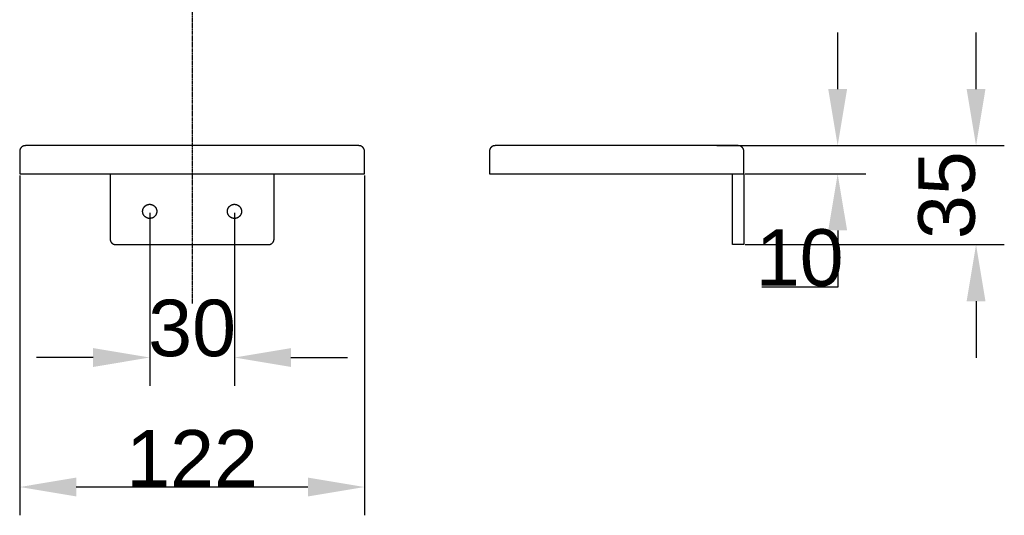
# Model space of a CAD drawing. Header units: millimetres. Extents: x 580 to 2065, y -13 to 1037.
# Tile 4 of 10: x 1201 to 1549, y 387 to 563. Entities that reach past the tile are written whole.
import ezdxf

# ---------------------------------------------------------------- set-up
doc = ezdxf.new("R2010")
doc.units = ezdxf.units.MM
doc.header["$LTSCALE"] = 0.1
doc.linetypes.add('CENTER', pattern=[0.6, 0.375, -0.075, 0.075, -0.075])
for name, color, linetype in [('CEN', 1, 'CENTER'), ('DEFAULT', 7, 'Continuous'), ('OUTLINE', 2, 'Continuous')]:
    doc.layers.add(name, color=color, linetype=linetype)
doc.styles.add('ARIAL', font='arial_0.ttf')
doc.dimstyles.new('DIMENSION STYLE 01', dxfattribs={"dimtxt": 20, "dimasz": 20, "dimexe": 10, "dimexo": 0.5, "dimgap": 0.09, "dimtad": 1, "dimtoh": 1, "dimdec": 0, "dimzin": 0, "dimdsep": 46, "dimtxsty": 'ARIAL', "dimcen": 0.5, "dimadec": 1, "dimazin": 0, "dimtfac": 1, "dimtdec": 4, "dimtofl": 0, "dimtmove": 0, "dimatfit": 3, "dimfxl": 1, "dimtolj": 1, "dimtzin": 0, "dimarcsym": 0})

# ---------------------------------------------------------------- blocks, each defined once
blk = doc.blocks.new('*D253')
at = {"layer": 'DEFAULT', "color": 0, "lineweight": -2, "transparency": 16777216}
for p, q in [((1246.5, 494.24), (1246.5, 433.06)), ((1276.5, 494.24), (1276.5, 433.06)), ((1226.5, 443.06), (1206.5, 443.06)), ((1296.5, 443.06), (1316.5, 443.06))]:
    blk.add_line(p, q, dxfattribs=at)
at = {"layer": 'DEFAULT', "color": 0, "transparency": 16777216}
for points in [[(1226.5, 446.39), (1226.5, 439.72), (1246.5, 443.06)], [(1296.5, 446.39), (1296.5, 439.72), (1276.5, 443.06)]]:
    blk.add_solid(points, dxfattribs=at)
at = {"layer": 'Defpoints', "color": 0, "transparency": 16777216}
for p in [(1246.5, 494.74), (1276.5, 494.74), (1276.5, 443.06)]:
    blk.add_point(p, dxfattribs=at)
at = {"layer": 'DEFAULT', "color": 0, "transparency": 16777216, "insert": (1261.5, 453.37), "char_height": 20, "attachment_point": 5, "style": 'ARIAL'}
blk.add_mtext('\\A1;30', dxfattribs=at)
blk = doc.blocks.new('*D254')
at = {"layer": 'DEFAULT', "color": 0, "lineweight": -2, "transparency": 16777216}
for p, q in [((1200.5, 507.48), (1200.5, 387.26)), ((1322.5, 507.48), (1322.5, 387.26)), ((1302.5, 397.26), (1220.5, 397.26))]:
    blk.add_line(p, q, dxfattribs=at)
at = {"layer": 'DEFAULT', "color": 0, "transparency": 16777216}
for points in [[(1220.5, 400.6), (1220.5, 393.93), (1200.5, 397.26)], [(1302.5, 400.6), (1302.5, 393.93), (1322.5, 397.26)]]:
    blk.add_solid(points, dxfattribs=at)
at = {"layer": 'Defpoints', "color": 0, "transparency": 16777216}
for p in [(1200.5, 507.98), (1322.5, 507.98), (1200.5, 397.26)]:
    blk.add_point(p, dxfattribs=at)
at = {"layer": 'DEFAULT', "color": 0, "transparency": 16777216, "insert": (1261.5, 407.4), "char_height": 20, "attachment_point": 5, "style": 'ARIAL'}
blk.add_mtext('\\A1;122', dxfattribs=at)
blk = doc.blocks.new('*D255')
at = {"layer": 'DEFAULT', "color": 0, "lineweight": -2, "transparency": 16777216}
for p, q in [((1489.93, 537.98), (1489.93, 557.98)), ((1455.23, 517.98), (1499.93, 517.98)), ((1457.23, 507.98), (1499.93, 507.98)), ((1489.93, 487.98), (1489.93, 467.98)), ((1489.93, 467.98), (1463.15, 467.98))]:
    blk.add_line(p, q, dxfattribs=at)
at = {"layer": 'DEFAULT', "color": 0, "transparency": 16777216}
for points in [[(1486.6, 537.98), (1493.27, 537.98), (1489.93, 517.98)], [(1486.6, 487.98), (1493.27, 487.98), (1489.93, 507.98)]]:
    blk.add_solid(points, dxfattribs=at)
at = {"layer": 'Defpoints', "color": 0, "transparency": 16777216}
for p in [(1454.73, 517.98), (1456.73, 507.98), (1489.93, 507.98)]:
    blk.add_point(p, dxfattribs=at)
at = {"layer": 'DEFAULT', "color": 0, "transparency": 16777216, "insert": (1476.49, 478.28), "char_height": 20, "attachment_point": 5, "style": 'ARIAL'}
blk.add_mtext('\\A1;10', dxfattribs=at)
blk = doc.blocks.new('*D256')
at = {"layer": 'DEFAULT', "color": 0, "lineweight": -2, "transparency": 16777216}
for p, q in [((1538.89, 537.98), (1538.89, 557.98)), ((1447.23, 517.98), (1548.89, 517.98)), ((1457.23, 482.98), (1548.89, 482.98)), ((1538.89, 462.98), (1538.89, 442.98))]:
    blk.add_line(p, q, dxfattribs=at)
at = {"layer": 'DEFAULT', "color": 0, "transparency": 16777216}
for points in [[(1535.56, 537.98), (1542.22, 537.98), (1538.89, 517.98)], [(1535.56, 462.98), (1542.22, 462.98), (1538.89, 482.98)]]:
    blk.add_solid(points, dxfattribs=at)
at = {"layer": 'Defpoints', "color": 0, "transparency": 16777216}
for p in [(1446.73, 517.98), (1456.73, 482.98), (1538.89, 482.98)]:
    blk.add_point(p, dxfattribs=at)
at = {"layer": 'DEFAULT', "color": 0, "transparency": 16777216, "insert": (1528.58, 500.48), "char_height": 20, "attachment_point": 5, "rotation": 90, "style": 'ARIAL'}
blk.add_mtext('\\A1;35', dxfattribs=at)

msp = doc.modelspace()

# ---------------------------------------------------------------- linework, layer by layer
at = {"layer": 'CEN'}
msp.add_line((1261.5, 697.06), (1261.5, 462.21), dxfattribs=at)
at = {"layer": 'OUTLINE'}
for p, q in [((1200.51, 516.12), (1200.5, 516.05)), ((1200.5, 516.05), (1200.5, 515.98)), ((1200.5, 515.98), (1200.5, 507.98)), ((1200.52, 516.25), (1200.51, 516.19)), ((1200.51, 516.19), (1200.51, 516.12)), ((1200.53, 516.32), (1200.52, 516.25)), ((1200.55, 516.39), (1200.53, 516.32)), ((1200.56, 516.46), (1200.55, 516.39)), ((1200.58, 516.53), (1200.56, 516.46)), ((1200.6, 516.59), (1200.58, 516.53)), ((1200.62, 516.66), (1200.6, 516.59)), ((1200.65, 516.73), (1200.62, 516.66)), ((1200.68, 516.79), (1200.65, 516.73)), ((1200.71, 516.85), (1200.68, 516.79)), ((1200.74, 516.92), (1200.71, 516.85)), ((1200.77, 516.98), (1200.74, 516.92)), ((1200.81, 517.04), (1200.77, 516.98)), ((1200.85, 517.09), (1200.81, 517.04)), ((1200.89, 517.15), (1200.85, 517.09)), ((1200.93, 517.21), (1200.89, 517.15)), ((1200.97, 517.26), (1200.93, 517.21)), ((1201.02, 517.31), (1200.97, 517.26)), ((1201.06, 517.37), (1201.02, 517.31)), ((1201.11, 517.41), (1201.06, 517.37)), ((1201.17, 517.46), (1201.11, 517.41)), ((1201.22, 517.51), (1201.17, 517.46)), ((1201.27, 517.55), (1201.22, 517.51)), ((1201.33, 517.59), (1201.27, 517.55)), ((1201.39, 517.63), (1201.33, 517.59)), ((1201.44, 517.67), (1201.39, 517.63)), ((1201.5, 517.71), (1201.44, 517.67)), ((1201.56, 517.74), (1201.5, 517.71)), ((1201.63, 517.77), (1201.56, 517.74)), ((1201.69, 517.8), (1201.63, 517.77)), ((1201.75, 517.83), (1201.69, 517.8)), ((1201.82, 517.86), (1201.75, 517.83)), ((1201.89, 517.88), (1201.82, 517.86)), ((1201.95, 517.9), (1201.89, 517.88)), ((1202.02, 517.92), (1201.95, 517.9)), ((1202.09, 517.93), (1202.02, 517.92)), ((1202.16, 517.95), (1202.09, 517.93)), ((1202.23, 517.96), (1202.16, 517.95)), ((1202.29, 517.97), (1202.23, 517.96)), ((1202.36, 517.97), (1202.29, 517.97)), ((1202.43, 517.97), (1202.36, 517.97)), ((1202.5, 517.98), (1202.43, 517.97)), ((1210.5, 517.98), (1202.5, 517.98)), ((1312.5, 517.98), (1210.5, 517.98)), ((1320.5, 517.98), (1312.5, 517.98)), ((1320.57, 517.97), (1320.5, 517.98)), ((1320.64, 517.97), (1320.57, 517.97)), ((1320.71, 517.97), (1320.64, 517.97)), ((1320.78, 517.96), (1320.71, 517.97)), ((1320.84, 517.95), (1320.78, 517.96)), ((1320.91, 517.93), (1320.84, 517.95)), ((1320.98, 517.92), (1320.91, 517.93)), ((1321.04, 517.9), (1320.98, 517.92)), ((1321.11, 517.88), (1321.04, 517.9)), ((1321.17, 517.86), (1321.11, 517.88)), ((1321.24, 517.84), (1321.17, 517.86)), ((1321.3, 517.81), (1321.24, 517.84)), ((1321.36, 517.78), (1321.3, 517.81)), ((1321.42, 517.75), (1321.36, 517.78)), ((1321.48, 517.72), (1321.42, 517.75)), ((1321.54, 517.69), (1321.48, 517.72)), ((1321.6, 517.65), (1321.54, 517.69)), ((1321.66, 517.61), (1321.6, 517.65)), ((1321.71, 517.57), (1321.66, 517.61)), ((1321.77, 517.53), (1321.71, 517.57)), ((1321.82, 517.48), (1321.77, 517.53)), ((1321.87, 517.44), (1321.82, 517.48)), ((1321.92, 517.39), (1321.87, 517.44)), ((1321.96, 517.34), (1321.92, 517.39)), ((1322.01, 517.29), (1321.96, 517.34)), ((1322.05, 517.24), (1322.01, 517.29)), ((1322.1, 517.18), (1322.05, 517.24)), ((1322.14, 517.13), (1322.1, 517.18)), ((1322.18, 517.07), (1322.14, 517.13)), ((1322.21, 517.02), (1322.18, 517.07)), ((1322.25, 516.96), (1322.21, 517.02)), ((1322.28, 516.9), (1322.25, 516.96)), ((1322.31, 516.84), (1322.28, 516.9)), ((1322.34, 516.77), (1322.31, 516.84)), ((1322.36, 516.71), (1322.34, 516.77)), ((1322.39, 516.65), (1322.36, 516.71)), ((1322.41, 516.58), (1322.39, 516.65)), ((1322.43, 516.52), (1322.41, 516.58)), ((1322.45, 516.45), (1322.43, 516.52)), ((1322.46, 516.38), (1322.45, 516.45)), ((1322.47, 516.32), (1322.46, 516.38)), ((1322.48, 516.25), (1322.47, 516.32)), ((1322.49, 516.18), (1322.48, 516.25)), ((1322.5, 516.11), (1322.49, 516.18)), ((1322.5, 516.04), (1322.5, 516.11)), ((1322.5, 515.98), (1322.5, 516.04)), ((1322.5, 507.98), (1322.5, 515.98)), ((1366.74, 516.19), (1366.73, 516.12)), ((1366.73, 516.12), (1366.73, 516.05)), ((1366.73, 516.05), (1366.73, 515.98)), ((1366.73, 515.98), (1366.73, 507.98)), ((1366.75, 516.25), (1366.74, 516.19)), ((1366.76, 516.32), (1366.75, 516.25)), ((1366.77, 516.39), (1366.76, 516.32)), ((1366.79, 516.46), (1366.77, 516.39)), ((1366.81, 516.53), (1366.79, 516.46)), ((1366.83, 516.59), (1366.81, 516.53)), ((1366.85, 516.66), (1366.83, 516.59)), ((1366.88, 516.73), (1366.85, 516.66)), ((1366.9, 516.79), (1366.88, 516.73)), ((1366.93, 516.85), (1366.9, 516.79)), ((1366.96, 516.92), (1366.93, 516.85)), ((1367, 516.98), (1366.96, 516.92)), ((1367.03, 517.04), (1367, 516.98)), ((1367.07, 517.09), (1367.03, 517.04)), ((1367.11, 517.15), (1367.07, 517.09)), ((1367.15, 517.21), (1367.11, 517.15)), ((1367.2, 517.26), (1367.15, 517.21)), ((1367.24, 517.31), (1367.2, 517.26)), ((1367.29, 517.37), (1367.24, 517.31)), ((1367.34, 517.41), (1367.29, 517.37)), ((1367.39, 517.46), (1367.34, 517.41)), ((1367.44, 517.51), (1367.39, 517.46)), ((1367.5, 517.55), (1367.44, 517.51)), ((1367.55, 517.59), (1367.5, 517.55)), ((1367.61, 517.63), (1367.55, 517.59)), ((1367.67, 517.67), (1367.61, 517.63)), ((1367.73, 517.71), (1367.67, 517.67)), ((1367.79, 517.74), (1367.73, 517.71)), ((1367.85, 517.77), (1367.79, 517.74)), ((1367.92, 517.8), (1367.85, 517.77)), ((1367.98, 517.83), (1367.92, 517.8)), ((1368.05, 517.86), (1367.98, 517.83)), ((1368.11, 517.88), (1368.05, 517.86)), ((1368.18, 517.9), (1368.11, 517.88)), ((1368.25, 517.92), (1368.18, 517.9)), ((1368.31, 517.93), (1368.25, 517.92)), ((1368.38, 517.95), (1368.31, 517.93)), ((1368.45, 517.96), (1368.38, 517.95)), ((1368.52, 517.97), (1368.45, 517.96)), ((1368.59, 517.97), (1368.52, 517.97)), ((1368.66, 517.97), (1368.59, 517.97)), ((1368.73, 517.98), (1368.66, 517.97)), ((1376.73, 517.98), (1368.73, 517.98)), ((1446.73, 517.98), (1376.73, 517.98)), ((1454.73, 517.98), (1446.73, 517.98)), ((1454.8, 517.97), (1454.73, 517.98)), ((1454.87, 517.97), (1454.8, 517.97)), ((1454.93, 517.97), (1454.87, 517.97)), ((1455, 517.96), (1454.93, 517.97)), ((1455.07, 517.95), (1455, 517.96)), ((1455.14, 517.93), (1455.07, 517.95)), ((1455.2, 517.92), (1455.14, 517.93)), ((1455.27, 517.9), (1455.2, 517.92)), ((1455.33, 517.88), (1455.27, 517.9)), ((1455.4, 517.86), (1455.33, 517.88)), ((1455.46, 517.84), (1455.4, 517.86)), ((1455.53, 517.81), (1455.46, 517.84)), ((1455.59, 517.78), (1455.53, 517.81)), ((1455.65, 517.75), (1455.59, 517.78)), ((1455.71, 517.72), (1455.65, 517.75)), ((1455.77, 517.69), (1455.71, 517.72)), ((1455.83, 517.65), (1455.77, 517.69)), ((1455.88, 517.61), (1455.83, 517.65)), ((1455.94, 517.57), (1455.88, 517.61)), ((1455.99, 517.53), (1455.94, 517.57)), ((1456.04, 517.48), (1455.99, 517.53)), ((1456.09, 517.44), (1456.04, 517.48)), ((1456.14, 517.39), (1456.09, 517.44)), ((1456.19, 517.34), (1456.14, 517.39)), ((1456.24, 517.29), (1456.19, 517.34)), ((1456.28, 517.24), (1456.24, 517.29)), ((1456.32, 517.18), (1456.28, 517.24)), ((1456.36, 517.13), (1456.32, 517.18)), ((1456.4, 517.07), (1456.36, 517.13)), ((1456.44, 517.02), (1456.4, 517.07)), ((1456.47, 516.96), (1456.44, 517.02)), ((1456.51, 516.9), (1456.47, 516.96)), ((1456.54, 516.84), (1456.51, 516.9)), ((1456.56, 516.77), (1456.54, 516.84)), ((1456.59, 516.71), (1456.56, 516.77)), ((1456.61, 516.65), (1456.59, 516.71)), ((1456.64, 516.58), (1456.61, 516.65)), ((1456.66, 516.52), (1456.64, 516.58)), ((1456.67, 516.45), (1456.66, 516.52)), ((1456.69, 516.38), (1456.67, 516.45)), ((1456.7, 516.32), (1456.69, 516.38)), ((1456.71, 516.25), (1456.7, 516.32)), ((1456.72, 516.18), (1456.71, 516.25)), ((1456.72, 516.11), (1456.72, 516.18)), ((1456.73, 516.04), (1456.72, 516.11)), ((1456.73, 515.98), (1456.73, 516.04)), ((1456.73, 507.98), (1456.73, 515.98)), ((1200.5, 507.98), (1210.5, 507.98)), ((1210.5, 507.98), (1232.5, 507.98)), ((1232.5, 507.98), (1232.5, 484.98)), ((1232.5, 507.98), (1290.5, 507.98)), ((1290.5, 484.98), (1290.5, 507.98)), ((1290.5, 507.98), (1312.5, 507.98)), ((1312.5, 507.98), (1322.5, 507.98)), ((1366.73, 507.98), (1376.73, 507.98)), ((1376.73, 507.98), (1446.73, 507.98)), ((1446.73, 507.98), (1456.73, 507.98)), ((1452.73, 484.98), (1452.73, 507.98)), ((1456.73, 507.98), (1456.73, 484.98)), ((1244, 494.78), (1244.01, 494.87)), ((1244, 494.69), (1244, 494.78)), ((1244.01, 494.95), (1244.02, 495.04)), ((1244.01, 494.87), (1244.01, 494.95)), ((1244.02, 495.04), (1244.03, 495.13)), ((1244.03, 495.13), (1244.05, 495.21)), ((1244.05, 495.21), (1244.07, 495.3)), ((1244.07, 495.3), (1244.09, 495.38)), ((1244.09, 495.38), (1244.11, 495.46)), ((1244.11, 495.46), (1244.14, 495.55)), ((1244.14, 495.55), (1244.17, 495.63)), ((1244.17, 495.63), (1244.2, 495.71)), ((1244.2, 495.71), (1244.23, 495.79)), ((1244.23, 495.79), (1244.27, 495.87)), ((1244.27, 495.87), (1244.31, 495.94)), ((1244.31, 495.94), (1244.36, 496.02)), ((1244.36, 496.02), (1244.4, 496.09)), ((1244.4, 496.09), (1244.45, 496.16)), ((1244.45, 496.16), (1244.5, 496.23)), ((1244.5, 496.23), (1244.55, 496.3)), ((1244.55, 496.3), (1244.61, 496.37)), ((1244.61, 496.37), (1244.67, 496.43)), ((1244.67, 496.43), (1244.73, 496.5)), ((1244.73, 496.5), (1244.79, 496.56)), ((1244.79, 496.56), (1244.85, 496.62)), ((1244.85, 496.62), (1244.92, 496.67)), ((1244.92, 496.67), (1244.99, 496.73)), ((1244.99, 496.73), (1245.06, 496.78)), ((1245.06, 496.78), (1245.13, 496.83)), ((1245.13, 496.83), (1245.2, 496.87)), ((1245.2, 496.87), (1245.28, 496.92)), ((1245.28, 496.92), (1245.35, 496.96)), ((1245.35, 496.96), (1245.43, 497)), ((1245.43, 497), (1245.51, 497.03)), ((1245.51, 497.03), (1245.59, 497.07)), ((1245.59, 497.07), (1245.67, 497.1)), ((1245.67, 497.1), (1245.76, 497.12)), ((1245.76, 497.12), (1245.84, 497.15)), ((1245.84, 497.15), (1245.92, 497.17)), ((1245.92, 497.17), (1246.01, 497.19)), ((1246.01, 497.19), (1246.09, 497.2)), ((1246.09, 497.2), (1246.18, 497.22)), ((1246.18, 497.22), (1246.26, 497.23)), ((1246.26, 497.23), (1246.35, 497.23)), ((1246.35, 497.23), (1246.44, 497.24)), ((1246.44, 497.24), (1246.52, 497.24)), ((1246.52, 497.24), (1246.61, 497.24)), ((1246.61, 497.24), (1246.7, 497.23)), ((1246.7, 497.23), (1246.78, 497.22)), ((1246.78, 497.22), (1246.87, 497.21)), ((1246.87, 497.21), (1246.96, 497.2)), ((1246.96, 497.2), (1247.04, 497.18)), ((1247.04, 497.18), (1247.13, 497.16)), ((1247.13, 497.16), (1247.21, 497.14)), ((1247.21, 497.14), (1247.29, 497.11)), ((1247.29, 497.11), (1247.37, 497.08)), ((1247.37, 497.08), (1247.45, 497.05)), ((1247.45, 497.05), (1247.53, 497.01)), ((1247.53, 497.01), (1247.61, 496.98)), ((1247.61, 496.98), (1247.69, 496.94)), ((1247.69, 496.94), (1247.77, 496.9)), ((1247.77, 496.9), (1247.84, 496.85)), ((1247.84, 496.85), (1247.91, 496.8)), ((1247.91, 496.8), (1247.98, 496.75)), ((1247.98, 496.75), (1248.05, 496.7)), ((1248.05, 496.7), (1248.12, 496.64)), ((1248.12, 496.64), (1248.18, 496.59)), ((1248.18, 496.59), (1248.25, 496.53)), ((1248.25, 496.53), (1248.31, 496.47)), ((1248.31, 496.47), (1248.37, 496.4)), ((1248.37, 496.4), (1248.42, 496.34)), ((1248.42, 496.34), (1248.48, 496.27)), ((1248.48, 496.27), (1248.53, 496.2)), ((1248.53, 496.2), (1248.58, 496.13)), ((1248.58, 496.13), (1248.63, 496.06)), ((1248.63, 496.06), (1248.67, 495.98)), ((1248.67, 495.98), (1248.71, 495.91)), ((1248.71, 495.91), (1248.75, 495.83)), ((1248.75, 495.83), (1248.79, 495.75)), ((1248.79, 495.75), (1248.82, 495.67)), ((1248.82, 495.67), (1248.85, 495.59)), ((1248.85, 495.59), (1248.88, 495.51)), ((1248.88, 495.51), (1248.91, 495.42)), ((1248.91, 495.42), (1248.93, 495.34)), ((1248.93, 495.34), (1248.95, 495.25)), ((1248.95, 495.25), (1248.97, 495.17)), ((1248.97, 495.17), (1248.98, 495.08)), ((1248.98, 495.08), (1248.99, 495)), ((1248.99, 495), (1249, 494.91)), ((1249, 494.91), (1249, 494.82)), ((1249, 494.82), (1249, 494.74)), ((1249, 494.74), (1249, 494.65)), ((1274, 494.78), (1274.01, 494.87)), ((1274, 494.69), (1274, 494.78)), ((1274.01, 494.95), (1274.02, 495.04)), ((1274.01, 494.87), (1274.01, 494.95)), ((1274.02, 495.04), (1274.03, 495.13)), ((1274.03, 495.13), (1274.05, 495.21)), ((1274.05, 495.21), (1274.07, 495.3)), ((1274.07, 495.3), (1274.09, 495.38)), ((1274.09, 495.38), (1274.11, 495.46)), ((1274.11, 495.46), (1274.14, 495.55)), ((1274.14, 495.55), (1274.17, 495.63)), ((1274.17, 495.63), (1274.2, 495.71)), ((1274.2, 495.71), (1274.23, 495.79)), ((1274.23, 495.79), (1274.27, 495.87)), ((1274.27, 495.87), (1274.31, 495.94)), ((1274.31, 495.94), (1274.36, 496.02)), ((1274.36, 496.02), (1274.4, 496.09)), ((1274.4, 496.09), (1274.45, 496.16)), ((1274.45, 496.16), (1274.5, 496.23)), ((1274.5, 496.23), (1274.55, 496.3)), ((1274.55, 496.3), (1274.61, 496.37)), ((1274.61, 496.37), (1274.67, 496.43)), ((1274.67, 496.43), (1274.73, 496.5)), ((1274.73, 496.5), (1274.79, 496.56)), ((1274.79, 496.56), (1274.85, 496.62)), ((1274.85, 496.62), (1274.92, 496.67)), ((1274.92, 496.67), (1274.99, 496.73)), ((1274.99, 496.73), (1275.06, 496.78)), ((1275.06, 496.78), (1275.13, 496.83)), ((1275.13, 496.83), (1275.2, 496.87)), ((1275.2, 496.87), (1275.28, 496.92)), ((1275.28, 496.92), (1275.35, 496.96)), ((1275.35, 496.96), (1275.43, 497)), ((1275.43, 497), (1275.51, 497.03)), ((1275.51, 497.03), (1275.59, 497.07)), ((1275.59, 497.07), (1275.67, 497.1)), ((1275.67, 497.1), (1275.76, 497.12)), ((1275.76, 497.12), (1275.84, 497.15)), ((1275.84, 497.15), (1275.92, 497.17)), ((1275.92, 497.17), (1276.01, 497.19)), ((1276.01, 497.19), (1276.09, 497.2)), ((1276.09, 497.2), (1276.18, 497.22)), ((1276.18, 497.22), (1276.26, 497.23)), ((1276.26, 497.23), (1276.35, 497.23)), ((1276.35, 497.23), (1276.44, 497.24)), ((1276.44, 497.24), (1276.52, 497.24)), ((1276.52, 497.24), (1276.61, 497.24)), ((1276.61, 497.24), (1276.7, 497.23)), ((1276.7, 497.23), (1276.78, 497.22)), ((1276.78, 497.22), (1276.87, 497.21)), ((1276.87, 497.21), (1276.96, 497.2)), ((1276.96, 497.2), (1277.04, 497.18)), ((1277.04, 497.18), (1277.13, 497.16)), ((1277.13, 497.16), (1277.21, 497.14)), ((1277.21, 497.14), (1277.29, 497.11)), ((1277.29, 497.11), (1277.37, 497.08)), ((1277.37, 497.08), (1277.45, 497.05)), ((1277.45, 497.05), (1277.53, 497.01)), ((1277.53, 497.01), (1277.61, 496.98)), ((1277.61, 496.98), (1277.69, 496.94)), ((1277.69, 496.94), (1277.77, 496.9)), ((1277.77, 496.9), (1277.84, 496.85)), ((1277.84, 496.85), (1277.91, 496.8)), ((1277.91, 496.8), (1277.98, 496.75)), ((1277.98, 496.75), (1278.05, 496.7)), ((1278.05, 496.7), (1278.12, 496.64)), ((1278.12, 496.64), (1278.18, 496.59)), ((1278.18, 496.59), (1278.25, 496.53)), ((1278.25, 496.53), (1278.31, 496.47)), ((1278.31, 496.47), (1278.37, 496.4)), ((1278.37, 496.4), (1278.42, 496.34)), ((1278.42, 496.34), (1278.48, 496.27)), ((1278.48, 496.27), (1278.53, 496.2)), ((1278.53, 496.2), (1278.58, 496.13)), ((1278.58, 496.13), (1278.63, 496.06)), ((1278.63, 496.06), (1278.67, 495.98)), ((1278.67, 495.98), (1278.71, 495.91)), ((1278.71, 495.91), (1278.75, 495.83)), ((1278.75, 495.83), (1278.79, 495.75)), ((1278.79, 495.75), (1278.82, 495.67)), ((1278.82, 495.67), (1278.85, 495.59)), ((1278.85, 495.59), (1278.88, 495.51)), ((1278.88, 495.51), (1278.91, 495.42)), ((1278.91, 495.42), (1278.93, 495.34)), ((1278.93, 495.34), (1278.95, 495.25)), ((1278.95, 495.25), (1278.97, 495.17)), ((1278.97, 495.17), (1278.98, 495.08)), ((1278.98, 495.08), (1278.99, 495)), ((1278.99, 495), (1279, 494.91)), ((1279, 494.91), (1279, 494.82)), ((1279, 494.82), (1279, 494.74)), ((1279, 494.74), (1279, 494.65)), ((1244.01, 494.61), (1244, 494.69)), ((1244.01, 494.52), (1244.01, 494.61)), ((1244.02, 494.43), (1244.01, 494.52)), ((1244.03, 494.35), (1244.02, 494.43)), ((1244.05, 494.26), (1244.03, 494.35)), ((1244.07, 494.18), (1244.05, 494.26)), ((1244.09, 494.09), (1244.07, 494.18)), ((1244.11, 494.01), (1244.09, 494.09)), ((1244.14, 493.93), (1244.11, 494.01)), ((1244.17, 493.85), (1244.14, 493.93)), ((1244.2, 493.77), (1244.17, 493.85)), ((1244.23, 493.69), (1244.2, 493.77)), ((1244.27, 493.61), (1244.23, 493.69)), ((1244.31, 493.53), (1244.27, 493.61)), ((1244.36, 493.46), (1244.31, 493.53)), ((1244.4, 493.38), (1244.36, 493.46)), ((1244.45, 493.31), (1244.4, 493.38)), ((1244.5, 493.24), (1244.45, 493.31)), ((1244.55, 493.17), (1244.5, 493.24)), ((1244.61, 493.1), (1244.55, 493.17)), ((1244.67, 493.04), (1244.61, 493.1)), ((1244.73, 492.98), (1244.67, 493.04)), ((1244.79, 492.92), (1244.73, 492.98)), ((1244.85, 492.86), (1244.79, 492.92)), ((1244.92, 492.8), (1244.85, 492.86)), ((1244.99, 492.75), (1244.92, 492.8)), ((1245.06, 492.7), (1244.99, 492.75)), ((1245.13, 492.65), (1245.06, 492.7)), ((1245.2, 492.6), (1245.13, 492.65)), ((1245.28, 492.56), (1245.2, 492.6)), ((1245.35, 492.52), (1245.28, 492.56)), ((1245.43, 492.48), (1245.35, 492.52)), ((1245.51, 492.44), (1245.43, 492.48)), ((1245.59, 492.41), (1245.51, 492.44)), ((1245.67, 492.38), (1245.59, 492.41)), ((1245.76, 492.35), (1245.67, 492.38)), ((1245.84, 492.33), (1245.76, 492.35)), ((1245.92, 492.31), (1245.84, 492.33)), ((1246.01, 492.29), (1245.92, 492.31)), ((1246.09, 492.27), (1246.01, 492.29)), ((1246.18, 492.26), (1246.09, 492.27)), ((1246.26, 492.25), (1246.18, 492.26)), ((1246.35, 492.24), (1246.26, 492.25)), ((1246.44, 492.24), (1246.35, 492.24)), ((1246.52, 492.24), (1246.44, 492.24)), ((1246.61, 492.24), (1246.52, 492.24)), ((1246.7, 492.25), (1246.61, 492.24)), ((1246.78, 492.25), (1246.7, 492.25)), ((1246.87, 492.26), (1246.78, 492.25)), ((1246.96, 492.28), (1246.87, 492.26)), ((1247.04, 492.3), (1246.96, 492.28)), ((1247.13, 492.32), (1247.04, 492.3)), ((1247.21, 492.34), (1247.13, 492.32)), ((1247.29, 492.37), (1247.21, 492.34)), ((1247.37, 492.39), (1247.29, 492.37)), ((1247.45, 492.43), (1247.37, 492.39)), ((1247.53, 492.46), (1247.45, 492.43)), ((1247.61, 492.5), (1247.53, 492.46)), ((1247.69, 492.54), (1247.61, 492.5)), ((1247.77, 492.58), (1247.69, 492.54)), ((1247.84, 492.62), (1247.77, 492.58)), ((1247.91, 492.67), (1247.84, 492.62)), ((1247.98, 492.72), (1247.91, 492.67)), ((1248.05, 492.78), (1247.98, 492.72)), ((1248.12, 492.83), (1248.05, 492.78)), ((1248.18, 492.89), (1248.12, 492.83)), ((1248.25, 492.95), (1248.18, 492.89)), ((1248.31, 493.01), (1248.25, 492.95)), ((1248.37, 493.07), (1248.31, 493.01)), ((1248.42, 493.14), (1248.37, 493.07)), ((1248.48, 493.21), (1248.42, 493.14)), ((1248.53, 493.28), (1248.48, 493.21)), ((1248.58, 493.35), (1248.53, 493.28)), ((1248.63, 493.42), (1248.58, 493.35)), ((1248.67, 493.49), (1248.63, 493.42)), ((1248.71, 493.57), (1248.67, 493.49)), ((1248.75, 493.65), (1248.71, 493.57)), ((1248.79, 493.73), (1248.75, 493.65)), ((1248.82, 493.81), (1248.79, 493.73)), ((1248.85, 493.89), (1248.82, 493.81)), ((1248.88, 493.97), (1248.85, 493.89)), ((1248.91, 494.05), (1248.88, 493.97)), ((1248.93, 494.14), (1248.91, 494.05)), ((1248.95, 494.22), (1248.93, 494.14)), ((1248.97, 494.31), (1248.95, 494.22)), ((1248.98, 494.39), (1248.97, 494.31)), ((1248.99, 494.48), (1248.98, 494.39)), ((1249, 494.56), (1248.99, 494.48)), ((1249, 494.65), (1249, 494.56)), ((1274.01, 494.61), (1274, 494.69)), ((1274.01, 494.52), (1274.01, 494.61)), ((1274.02, 494.43), (1274.01, 494.52)), ((1274.03, 494.35), (1274.02, 494.43)), ((1274.05, 494.26), (1274.03, 494.35)), ((1274.07, 494.18), (1274.05, 494.26)), ((1274.09, 494.09), (1274.07, 494.18)), ((1274.11, 494.01), (1274.09, 494.09)), ((1274.14, 493.93), (1274.11, 494.01)), ((1274.17, 493.85), (1274.14, 493.93)), ((1274.2, 493.77), (1274.17, 493.85)), ((1274.23, 493.69), (1274.2, 493.77)), ((1274.27, 493.61), (1274.23, 493.69)), ((1274.31, 493.53), (1274.27, 493.61)), ((1274.36, 493.46), (1274.31, 493.53)), ((1274.4, 493.38), (1274.36, 493.46)), ((1274.45, 493.31), (1274.4, 493.38)), ((1274.5, 493.24), (1274.45, 493.31)), ((1274.55, 493.17), (1274.5, 493.24)), ((1274.61, 493.1), (1274.55, 493.17)), ((1274.67, 493.04), (1274.61, 493.1)), ((1274.73, 492.98), (1274.67, 493.04)), ((1274.79, 492.92), (1274.73, 492.98)), ((1274.85, 492.86), (1274.79, 492.92)), ((1274.92, 492.8), (1274.85, 492.86)), ((1274.99, 492.75), (1274.92, 492.8)), ((1275.06, 492.7), (1274.99, 492.75)), ((1275.13, 492.65), (1275.06, 492.7)), ((1275.2, 492.6), (1275.13, 492.65)), ((1275.28, 492.56), (1275.2, 492.6)), ((1275.35, 492.52), (1275.28, 492.56)), ((1275.43, 492.48), (1275.35, 492.52)), ((1275.51, 492.44), (1275.43, 492.48)), ((1275.59, 492.41), (1275.51, 492.44)), ((1275.67, 492.38), (1275.59, 492.41)), ((1275.76, 492.35), (1275.67, 492.38)), ((1275.84, 492.33), (1275.76, 492.35)), ((1275.92, 492.31), (1275.84, 492.33)), ((1276.01, 492.29), (1275.92, 492.31)), ((1276.09, 492.27), (1276.01, 492.29)), ((1276.18, 492.26), (1276.09, 492.27)), ((1276.26, 492.25), (1276.18, 492.26)), ((1276.35, 492.24), (1276.26, 492.25)), ((1276.44, 492.24), (1276.35, 492.24)), ((1276.52, 492.24), (1276.44, 492.24)), ((1276.61, 492.24), (1276.52, 492.24)), ((1276.7, 492.25), (1276.61, 492.24)), ((1276.78, 492.25), (1276.7, 492.25)), ((1276.87, 492.26), (1276.78, 492.25)), ((1276.96, 492.28), (1276.87, 492.26)), ((1277.04, 492.3), (1276.96, 492.28)), ((1277.13, 492.32), (1277.04, 492.3)), ((1277.21, 492.34), (1277.13, 492.32)), ((1277.29, 492.37), (1277.21, 492.34)), ((1277.37, 492.39), (1277.29, 492.37)), ((1277.45, 492.43), (1277.37, 492.39)), ((1277.53, 492.46), (1277.45, 492.43)), ((1277.61, 492.5), (1277.53, 492.46)), ((1277.69, 492.54), (1277.61, 492.5)), ((1277.77, 492.58), (1277.69, 492.54)), ((1277.84, 492.62), (1277.77, 492.58)), ((1277.91, 492.67), (1277.84, 492.62)), ((1277.98, 492.72), (1277.91, 492.67)), ((1278.05, 492.78), (1277.98, 492.72)), ((1278.12, 492.83), (1278.05, 492.78)), ((1278.18, 492.89), (1278.12, 492.83)), ((1278.25, 492.95), (1278.18, 492.89)), ((1278.31, 493.01), (1278.25, 492.95)), ((1278.37, 493.07), (1278.31, 493.01)), ((1278.42, 493.14), (1278.37, 493.07)), ((1278.48, 493.21), (1278.42, 493.14)), ((1278.53, 493.28), (1278.48, 493.21)), ((1278.58, 493.35), (1278.53, 493.28)), ((1278.63, 493.42), (1278.58, 493.35)), ((1278.67, 493.49), (1278.63, 493.42)), ((1278.71, 493.57), (1278.67, 493.49)), ((1278.75, 493.65), (1278.71, 493.57)), ((1278.79, 493.73), (1278.75, 493.65)), ((1278.82, 493.81), (1278.79, 493.73)), ((1278.85, 493.89), (1278.82, 493.81)), ((1278.88, 493.97), (1278.85, 493.89)), ((1278.91, 494.05), (1278.88, 493.97)), ((1278.93, 494.14), (1278.91, 494.05)), ((1278.95, 494.22), (1278.93, 494.14)), ((1278.97, 494.31), (1278.95, 494.22)), ((1278.98, 494.39), (1278.97, 494.31)), ((1278.99, 494.48), (1278.98, 494.39)), ((1279, 494.56), (1278.99, 494.48)), ((1279, 494.65), (1279, 494.56)), ((1232.5, 484.98), (1232.5, 484.91)), ((1232.5, 484.91), (1232.51, 484.84)), ((1232.51, 484.84), (1232.51, 484.77)), ((1232.51, 484.77), (1232.52, 484.7)), ((1232.52, 484.7), (1232.53, 484.64)), ((1232.53, 484.64), (1232.55, 484.57)), ((1232.55, 484.57), (1232.56, 484.5)), ((1232.56, 484.5), (1232.58, 484.44)), ((1232.58, 484.44), (1232.6, 484.37)), ((1232.6, 484.37), (1232.62, 484.31)), ((1232.62, 484.31), (1232.64, 484.24)), ((1290.36, 484.24), (1290.39, 484.31)), ((1290.39, 484.31), (1290.41, 484.37)), ((1290.41, 484.37), (1290.43, 484.44)), ((1290.43, 484.44), (1290.45, 484.5)), ((1290.45, 484.5), (1290.46, 484.57)), ((1290.46, 484.57), (1290.47, 484.64)), ((1290.47, 484.64), (1290.48, 484.7)), ((1290.48, 484.7), (1290.49, 484.77)), ((1290.49, 484.77), (1290.5, 484.84)), ((1290.5, 484.91), (1290.5, 484.98)), ((1290.5, 484.84), (1290.5, 484.91)), ((1452.73, 482.98), (1452.73, 484.98)), ((1456.73, 484.98), (1456.73, 482.98)), ((1232.64, 484.24), (1232.67, 484.18)), ((1232.67, 484.18), (1232.7, 484.12)), ((1232.7, 484.12), (1232.73, 484.06)), ((1232.73, 484.06), (1232.76, 484)), ((1232.76, 484), (1232.79, 483.94)), ((1232.79, 483.94), (1232.83, 483.88)), ((1232.83, 483.88), (1232.87, 483.82)), ((1232.87, 483.82), (1232.91, 483.77)), ((1232.91, 483.77), (1232.95, 483.71)), ((1232.95, 483.71), (1233, 483.66)), ((1233, 483.66), (1233.04, 483.61)), ((1233.04, 483.61), (1233.09, 483.56)), ((1233.09, 483.56), (1233.14, 483.51)), ((1233.14, 483.51), (1233.19, 483.47)), ((1233.19, 483.47), (1233.24, 483.42)), ((1233.24, 483.42), (1233.29, 483.38)), ((1233.29, 483.38), (1233.35, 483.34)), ((1233.35, 483.34), (1233.41, 483.3)), ((1233.41, 483.3), (1233.46, 483.27)), ((1233.46, 483.27), (1233.52, 483.23)), ((1233.52, 483.23), (1233.58, 483.2)), ((1233.58, 483.2), (1233.64, 483.17)), ((1233.64, 483.17), (1233.71, 483.14)), ((1233.71, 483.14), (1233.77, 483.12)), ((1233.77, 483.12), (1233.83, 483.09)), ((1233.83, 483.09), (1233.9, 483.07)), ((1233.9, 483.07), (1233.96, 483.05)), ((1233.96, 483.05), (1234.03, 483.03)), ((1234.03, 483.03), (1234.1, 483.02)), ((1234.1, 483.02), (1234.16, 483.01)), ((1234.16, 483.01), (1234.23, 482.99)), ((1234.23, 482.99), (1234.3, 482.99)), ((1234.3, 482.99), (1234.37, 482.98)), ((1234.37, 482.98), (1234.43, 482.98)), ((1234.43, 482.98), (1234.5, 482.98)), ((1234.5, 482.98), (1288.5, 482.98)), ((1288.5, 482.98), (1288.57, 482.98)), ((1288.57, 482.98), (1288.64, 482.98)), ((1288.64, 482.98), (1288.71, 482.99)), ((1288.71, 482.99), (1288.78, 482.99)), ((1288.78, 482.99), (1288.84, 483.01)), ((1288.84, 483.01), (1288.91, 483.02)), ((1288.91, 483.02), (1288.98, 483.03)), ((1288.98, 483.03), (1289.04, 483.05)), ((1289.04, 483.05), (1289.11, 483.07)), ((1289.11, 483.07), (1289.17, 483.09)), ((1289.17, 483.09), (1289.24, 483.12)), ((1289.24, 483.12), (1289.3, 483.14)), ((1289.3, 483.14), (1289.36, 483.17)), ((1289.36, 483.17), (1289.42, 483.2)), ((1289.42, 483.2), (1289.48, 483.23)), ((1289.48, 483.23), (1289.54, 483.27)), ((1289.54, 483.27), (1289.6, 483.3)), ((1289.6, 483.3), (1289.66, 483.34)), ((1289.66, 483.34), (1289.71, 483.38)), ((1289.71, 483.38), (1289.77, 483.42)), ((1289.77, 483.42), (1289.82, 483.47)), ((1289.82, 483.47), (1289.87, 483.51)), ((1289.87, 483.51), (1289.92, 483.56)), ((1289.92, 483.56), (1289.96, 483.61)), ((1289.96, 483.61), (1290.01, 483.66)), ((1290.01, 483.66), (1290.05, 483.71)), ((1290.05, 483.71), (1290.1, 483.77)), ((1290.1, 483.77), (1290.14, 483.82)), ((1290.14, 483.82), (1290.18, 483.88)), ((1290.18, 483.88), (1290.21, 483.94)), ((1290.21, 483.94), (1290.25, 484)), ((1290.25, 484), (1290.28, 484.06)), ((1290.28, 484.06), (1290.31, 484.12)), ((1290.31, 484.12), (1290.34, 484.18)), ((1290.34, 484.18), (1290.36, 484.24)), ((1456.73, 482.98), (1452.73, 482.98))]:
    msp.add_line(p, q, dxfattribs=at)

# ---------------------------------------------------------------- dimensions: what is measured, and where the dimension line sits
at = {"layer": 'DEFAULT'}
for base, p1, p2, picture, middle in [((1538.89, 482.98), (1446.73, 517.98), (1456.73, 482.98), '*D256', (1528.58, 500.48)), ((1489.93, 507.98), (1454.73, 517.98), (1456.73, 507.98), '*D255', (1476.49, 478.28))]:
    dim = msp.add_linear_dim(base=base, p1=p1, p2=p2, angle=90, dimstyle='DIMENSION STYLE 01', dxfattribs=at)
    dim.commit()
    dim.dimension.update_dxf_attribs({"geometry": picture, "text_midpoint": middle})
for base, p1, p2, picture, middle in [((1200.5, 397.26), (1322.5, 507.98), (1200.5, 507.98), '*D254', (1261.5, 407.4)), ((1276.5, 443.06), (1246.5, 494.74), (1276.5, 494.74), '*D253', (1261.5, 453.37))]:
    dim = msp.add_linear_dim(base=base, p1=p1, p2=p2, dimstyle='DIMENSION STYLE 01', dxfattribs=at)
    dim.commit()
    dim.dimension.update_dxf_attribs({"geometry": picture, "text_midpoint": middle})

doc.saveas('drawing.dxf')
